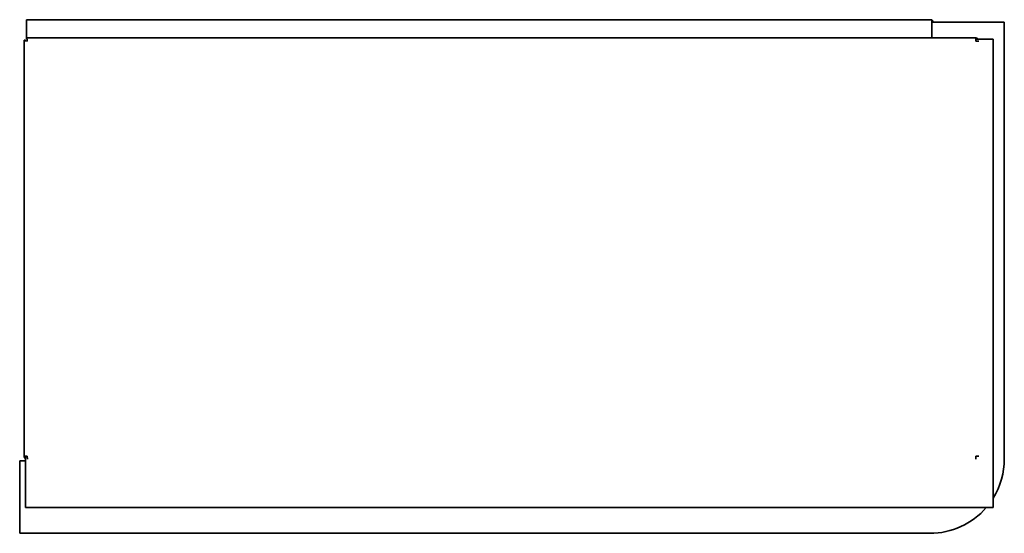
# Model space of a CAD drawing. Extents: x -6.9 to 77.3, y 3.9 to 51.3.
# Tile 3 of 3: x 50.2 to 77.3, y 3.9 to 18.1. Entities that reach past the tile are written whole.
import ezdxf

# ---------------------------------------------------------------- set-up
doc = ezdxf.new("R2010")
doc.units = 0
doc.header["$MEASUREMENT"] = 0

msp = doc.modelspace()

# ---------------------------------------------------------------- linework, layer by layer
at = {"color": 7, "lineweight": 35}
for p, q in [((50.377635, 18.113014), (75.341047, 18.113014)), ((50.377635, 18.113014), (50.377635, 18.045865)), ((50.377635, 18.113014), (75.341047, 18.113014)), ((50.377635, 17.658564), (50.377635, 18.045865)), ((77.337944, 18.044675), (75.337943, 18.044675)), ((75.337943, 17.608562), (75.337943, 18.044675)), ((75.341047, 18.045865), (75.341047, 18.113014)), ((75.341047, 18.045865), (75.341047, 18.044675)), ((75.342047, 18.044674), (75.342047, 18.048305)), ((75.377947, 18.044674), (75.377947, 18.048305)), ((77.337944, 5.991343), (77.337944, 18.044675)), ((50.377635, 17.658564), (50.377635, 17.608564)), ((50.313947, 17.544875), (50.313947, 6.069464)), ((50.313947, 17.544875), (50.349847, 17.544875)), ((76.551043, 17.608564), (50.377635, 17.608564)), ((50.377635, 17.608564), (50.377635, 17.572664)), ((76.551043, 17.522665), (76.551043, 17.608564)), ((77.032846, 17.572664), (76.551043, 17.572664)), ((76.636944, 17.515593), (76.551043, 17.522665)), ((77.032846, 4.652664), (77.032846, 17.572664)), ((50.399843, 6.069464), (50.313947, 6.069464)), ((50.349847, 4.652664), (50.349847, 6.069464)), ((50.399843, 6.069464), (50.406917, 5.983564)), ((76.551043, 6.069464), (76.551043, 5.983564)), ((76.636944, 6.069464), (76.551043, 6.069464)), ((50.190612, 5.941343), (50.349847, 5.941343)), ((50.190612, 3.941343), (50.190612, 5.941343)), ((77.032846, 4.652664), (50.349847, 4.652664)), ((50.190612, 3.941343), (75.287947, 3.941343))]:
    msp.add_line(p, q, dxfattribs=at)
for points in [[(50.313947, 17.544875), (50.314023, 17.544269), (50.314653, 17.543061), (50.315883, 17.541872), (50.319896, 17.53958), (50.328802, 17.536436), (50.352404, 17.530938), (50.399843, 17.522665)], [(50.399843, 17.522665), (50.392581, 17.564886), (50.388544, 17.584239), (50.384084, 17.599778), (50.381604, 17.605199), (50.379869, 17.607492), (50.37898, 17.608174), (50.377635, 17.608564)]]:
    msp.add_lwpolyline(points, dxfattribs=at)
for centre, radius, start, end in [((75.322045, 18.048305), 0.02, 0, 18.201629), ((75.322045, 18.048305), 0.0559, 0, 70.129664), ((76.551043, 17.522665), 0.0859, 35.596415, 90.000003), ((50.399843, 6.069464), 0.0859, 179.999995, 234.403586), ((50.426645, 6.105364), 0.0859, 204.703833, 206.611737), ((75.287947, 5.991343), 2.05, 328.339341, 0), ((75.287947, 5.991343), 2.05, 269.999997, 319.230707)]:
    msp.add_arc(centre, radius, start, end, dxfattribs=at)

doc.saveas('drawing.dxf')
